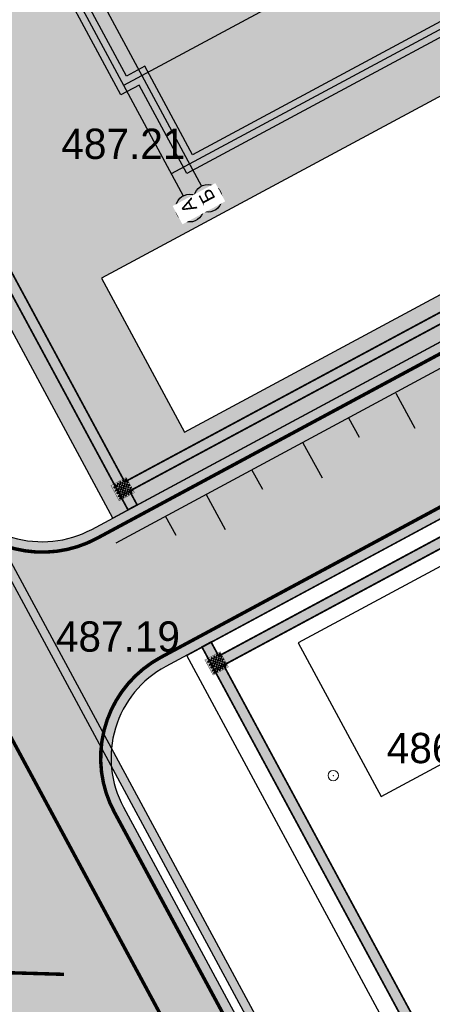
# Model space of a CAD drawing. Extents: x -516234 to 73329, y -4499813 to 47259.
# Tile 43 of 141: x 29626 to 29637, y 36943 to 36971. Entities that reach past the tile are written whole.
import ezdxf

# ---------------------------------------------------------------- set-up
doc = ezdxf.new("R2010")
doc.units = 0
doc.header["$LTSCALE"] = 0.5
doc.header["$MEASUREMENT"] = 0
doc.header["$PDMODE"] = 32
doc.header["$PDSIZE"] = 0.3
doc.linetypes.add('ACAD_ISO03W100', pattern=[30, 12, -18])
for name, color, linetype in [('(002) Рамка', 7, 'Continuous'), ('(004) Точки рельефа', 7, 'Continuous'), ('(007) Здания', 7, 'Continuous'), ('7_газон', 7, 'Continuous'), ('7_лоток', 150, 'Continuous'), ('STOYANKA', 7, 'Continuous'), ("YO'LLLLLLLLLLLLLLLLLLLLL", 7, 'Continuous'), ('ТАКТИЛ', 40, 'Continuous'), ('Штрих Стекло', 7, 'Continuous')]:
    doc.layers.add(name, color=color, linetype=linetype)
doc.styles.add('D-431', font='d431.ttf')
doc.styles.add('style2', font='times.ttf')

# ---------------------------------------------------------------- blocks, each defined once
blk = doc.blocks.new('9633')
at = {"layer": '(004) Точки рельефа', "lineweight": 0, "style": 'D-431'}
for s, p in [('487.21', (28660.365, 36967.287)), ('487.19', (28660.208, 36953.056)), ('486.29', (28669.753, 36949.835))]:
    blk.add_text(s, height=0.875, dxfattribs=at).set_placement(p)
blk = doc.blocks.new('whrthtrh')
at = {"lineweight": 0, "true_color": 0xfeeab9}
h = blk.add_hatch(color=254, dxfattribs=at)
h.dxf.hatch_style = 1
h.paths.add_polyline_path([(545876.99, 4536786.562), (545864.136, 4536779.638), (545862.761, 4536782.191), (545862.233, 4536781.907), (545857.206, 4536791.239), (545857.734, 4536791.524), (545856.549, 4536793.725), (545856.02, 4536793.44), (545850.993, 4536802.772), (545851.522, 4536803.057), (545850.146, 4536805.61), (545863, 4536812.534), (545864.375, 4536809.981), (545864.904, 4536810.265), (545869.931, 4536800.933), (545869.402, 4536800.648), (545870.546, 4536798.526), (545871.074, 4536798.811), (545876.143, 4536789.4), (545875.615, 4536789.115)])
at = {"layer": '(002) Рамка', "flags": 128}
for points in [[(545876.99, 4536786.562), (545864.136, 4536779.638), (545862.761, 4536782.191), (545862.233, 4536781.907), (545857.206, 4536791.239), (545857.734, 4536791.524), (545856.549, 4536793.725), (545856.02, 4536793.44), (545850.993, 4536802.772), (545851.522, 4536803.057), (545850.146, 4536805.61), (545863, 4536812.534), (545864.375, 4536809.981), (545864.904, 4536810.265), (545869.931, 4536800.933), (545869.402, 4536800.648), (545870.546, 4536798.526), (545871.074, 4536798.811), (545876.143, 4536789.4), (545875.615, 4536789.115)], [(545876.448, 4536786.725), (545864.299, 4536780.18), (545862.924, 4536782.733), (545862.395, 4536782.449), (545857.748, 4536791.077), (545858.276, 4536791.361), (545856.711, 4536794.266), (545856.183, 4536793.982), (545851.535, 4536802.61), (545852.064, 4536802.894), (545850.688, 4536805.447), (545862.838, 4536811.992), (545864.213, 4536809.439), (545864.741, 4536809.723), (545869.389, 4536801.095), (545868.861, 4536800.811), (545870.383, 4536797.984), (545870.911, 4536798.269), (545875.601, 4536789.562), (545875.073, 4536789.278)]]:
    blk.add_lwpolyline(points, close=True, dxfattribs=at)
for points in [[(545850.417, 4536805.529), (545864.56, 4536779.274)], [(545849.889, 4536805.244), (545864.032, 4536778.989)], [(545876.691, 4536789.922), (545862.314, 4536782.178)], [(545878.067, 4536787.369), (545863.689, 4536779.625)]]:
    blk.add_lwpolyline(points, dxfattribs=at)
at = {"layer": '(002) Рамка'}
blk.add_circle((545864.75, 4536778.922), 0.4, dxfattribs=at)
at = {"insert": (545864.623, 4536778.723), "char_height": 0.4, "width": 0.19866, "attachment_point": 1, "rotation": 118.309, "style": 'style2', "bg_fill": 2}
blk.add_mtext('{\\fArial|b0|i0|c204|p34;Б}', dxfattribs=at)
at = {"layer": '(002) Рамка'}
blk.add_circle((545864.221, 4536778.637), 0.4, dxfattribs=at)
at = {"insert": (545864.094, 4536778.439), "char_height": 0.4, "width": 0.19866, "attachment_point": 1, "rotation": 118.309, "style": 'style2', "bg_fill": 2}
blk.add_mtext('{\\fArial|b0|i0|c204|p34;А}', dxfattribs=at)
blk = doc.blocks.new('345')
at = {"color": 6, "lineweight": 30}
for points, elevation in [([(22762368.857, 521682.931), (22762369.345, 521681.885)], -419.664), ([(22762353.092, 521674.157), (22762370.008, 521682.192)], -419.664), ([(22762367.777, 521681.827), (22762368.047, 521681.247)], -419.664), ([(22762366.188, 521681.683), (22762366.676, 521680.636)], -419.664), ([(22762363.518, 521680.434), (22762364.007, 521679.388)], -419.664), ([(22762365.108, 521680.579), (22762365.378, 521679.998)], -419.664), ([(22762362.439, 521679.33), (22762362.709, 521678.75)], -419.664), ([(22762360.861, 521679.162), (22762361.349, 521678.116)], -419.664), ([(22762358.12, 521677.853), (22762358.608, 521676.806)], -839.328), ([(22762359.698, 521678.021), (22762359.968, 521677.44)], -839.328), ([(22762355.262, 521676.482), (22762355.751, 521675.436)], -419.664), ([(22762356.84, 521676.651), (22762357.11, 521676.07)], -419.664), ([(22762354.288, 521675.429), (22762354.558, 521674.849)], -419.664)]:
    blk.add_lwpolyline(points, dxfattribs=dict(at, elevation=elevation))
blk = doc.blocks.new('ётактил')
at = {"layer": 'ТАКТИЛ', "lineweight": 30, "ltscale": 2}
h = blk.add_hatch(color=40, dxfattribs=at)
h.dxf.hatch_style = 1
h.paths.add_polyline_path([(132058.695, 43265.026), (132058.695, 43264.526), (132059.195, 43264.526), (132059.195, 43265.026)])
h = blk.add_hatch(color=1, dxfattribs=at)
h.dxf.hatch_style = 1
edge = h.paths.add_edge_path()
edge.add_arc((132058.743, 43264.99), 0.02, 0, 360)
h = blk.add_hatch(color=1, dxfattribs=at)
h.dxf.hatch_style = 1
edge = h.paths.add_edge_path()
edge.add_arc((132058.789, 43264.944), 0.02, 0, 360)
h = blk.add_hatch(color=1, dxfattribs=at)
h.dxf.hatch_style = 1
edge = h.paths.add_edge_path()
edge.add_arc((132058.84, 43264.99), 0.02, 0, 360)
h = blk.add_hatch(color=1, dxfattribs=at)
h.dxf.hatch_style = 1
edge = h.paths.add_edge_path()
edge.add_arc((132058.886, 43264.944), 0.02, 0, 360)
h = blk.add_hatch(color=1, dxfattribs=at)
h.dxf.hatch_style = 1
edge = h.paths.add_edge_path()
edge.add_arc((132058.929, 43264.99), 0.02, 0, 360)
h = blk.add_hatch(color=1, dxfattribs=at)
h.dxf.hatch_style = 1
edge = h.paths.add_edge_path()
edge.add_arc((132058.976, 43264.944), 0.02, 0, 360)
h = blk.add_hatch(color=1, dxfattribs=at)
h.dxf.hatch_style = 1
edge = h.paths.add_edge_path()
edge.add_arc((132059.026, 43264.99), 0.02, 0, 360)
h = blk.add_hatch(color=1, dxfattribs=at)
h.dxf.hatch_style = 1
edge = h.paths.add_edge_path()
edge.add_arc((132059.072, 43264.944), 0.02, 0, 360)
h = blk.add_hatch(color=1, dxfattribs=at)
h.dxf.hatch_style = 1
edge = h.paths.add_edge_path()
edge.add_arc((132059.105, 43264.99), 0.02, 0, 360)
h = blk.add_hatch(color=1, dxfattribs=at)
h.dxf.hatch_style = 1
edge = h.paths.add_edge_path()
edge.add_arc((132059.151, 43264.944), 0.02, 0, 360)
h = blk.add_hatch(color=1, dxfattribs=at)
h.dxf.hatch_style = 1
edge = h.paths.add_edge_path()
edge.add_arc((132058.743, 43264.901), 0.02, 0, 360)
h = blk.add_hatch(color=1, dxfattribs=at)
h.dxf.hatch_style = 1
edge = h.paths.add_edge_path()
edge.add_arc((132058.743, 43264.812), 0.02, 0, 360)
h = blk.add_hatch(color=1, dxfattribs=at)
h.dxf.hatch_style = 1
edge = h.paths.add_edge_path()
edge.add_arc((132058.743, 43264.728), 0.02, 0, 360)
h = blk.add_hatch(color=1, dxfattribs=at)
h.dxf.hatch_style = 1
edge = h.paths.add_edge_path()
edge.add_arc((132058.743, 43264.633), 0.02, 0, 360)
h = blk.add_hatch(color=1, dxfattribs=at)
h.dxf.hatch_style = 1
edge = h.paths.add_edge_path()
edge.add_arc((132058.789, 43264.855), 0.02, 0, 360)
h = blk.add_hatch(color=1, dxfattribs=at)
h.dxf.hatch_style = 1
edge = h.paths.add_edge_path()
edge.add_arc((132058.789, 43264.767), 0.02, 0, 360)
h = blk.add_hatch(color=1, dxfattribs=at)
h.dxf.hatch_style = 1
edge = h.paths.add_edge_path()
edge.add_arc((132058.789, 43264.682), 0.02, 0, 360)
h = blk.add_hatch(color=1, dxfattribs=at)
h.dxf.hatch_style = 1
edge = h.paths.add_edge_path()
edge.add_arc((132058.84, 43264.901), 0.02, 0, 360)
h = blk.add_hatch(color=1, dxfattribs=at)
h.dxf.hatch_style = 1
edge = h.paths.add_edge_path()
edge.add_arc((132058.84, 43264.812), 0.02, 0, 360)
h = blk.add_hatch(color=1, dxfattribs=at)
h.dxf.hatch_style = 1
edge = h.paths.add_edge_path()
edge.add_arc((132058.84, 43264.728), 0.02, 0, 360)
h = blk.add_hatch(color=1, dxfattribs=at)
h.dxf.hatch_style = 1
edge = h.paths.add_edge_path()
edge.add_arc((132058.84, 43264.633), 0.02, 0, 360)
h = blk.add_hatch(color=1, dxfattribs=at)
h.dxf.hatch_style = 1
edge = h.paths.add_edge_path()
edge.add_arc((132058.886, 43264.855), 0.02, 0, 360)
h = blk.add_hatch(color=1, dxfattribs=at)
h.dxf.hatch_style = 1
edge = h.paths.add_edge_path()
edge.add_arc((132058.886, 43264.767), 0.02, 0, 360)
h = blk.add_hatch(color=1, dxfattribs=at)
h.dxf.hatch_style = 1
edge = h.paths.add_edge_path()
edge.add_arc((132058.886, 43264.682), 0.02, 0, 360)
h = blk.add_hatch(color=1, dxfattribs=at)
h.dxf.hatch_style = 1
edge = h.paths.add_edge_path()
edge.add_arc((132058.929, 43264.901), 0.02, 0, 360)
h = blk.add_hatch(color=1, dxfattribs=at)
h.dxf.hatch_style = 1
edge = h.paths.add_edge_path()
edge.add_arc((132058.929, 43264.812), 0.02, 0, 360)
h = blk.add_hatch(color=1, dxfattribs=at)
h.dxf.hatch_style = 1
edge = h.paths.add_edge_path()
edge.add_arc((132058.929, 43264.728), 0.02, 0, 360)
h = blk.add_hatch(color=1, dxfattribs=at)
h.dxf.hatch_style = 1
edge = h.paths.add_edge_path()
edge.add_arc((132058.929, 43264.633), 0.02, 0, 360)
h = blk.add_hatch(color=1, dxfattribs=at)
h.dxf.hatch_style = 1
edge = h.paths.add_edge_path()
edge.add_arc((132058.976, 43264.855), 0.02, 0, 360)
h = blk.add_hatch(color=1, dxfattribs=at)
h.dxf.hatch_style = 1
edge = h.paths.add_edge_path()
edge.add_arc((132058.976, 43264.767), 0.02, 0, 360)
h = blk.add_hatch(color=1, dxfattribs=at)
h.dxf.hatch_style = 1
edge = h.paths.add_edge_path()
edge.add_arc((132058.976, 43264.682), 0.02, 0, 360)
h = blk.add_hatch(color=1, dxfattribs=at)
h.dxf.hatch_style = 1
edge = h.paths.add_edge_path()
edge.add_arc((132059.026, 43264.901), 0.02, 0, 360)
h = blk.add_hatch(color=1, dxfattribs=at)
h.dxf.hatch_style = 1
edge = h.paths.add_edge_path()
edge.add_arc((132059.026, 43264.812), 0.02, 0, 360)
h = blk.add_hatch(color=1, dxfattribs=at)
h.dxf.hatch_style = 1
edge = h.paths.add_edge_path()
edge.add_arc((132059.026, 43264.728), 0.02, 0, 360)
h = blk.add_hatch(color=1, dxfattribs=at)
h.dxf.hatch_style = 1
edge = h.paths.add_edge_path()
edge.add_arc((132059.026, 43264.633), 0.02, 0, 360)
h = blk.add_hatch(color=1, dxfattribs=at)
h.dxf.hatch_style = 1
edge = h.paths.add_edge_path()
edge.add_arc((132059.072, 43264.855), 0.02, 0, 360)
h = blk.add_hatch(color=1, dxfattribs=at)
h.dxf.hatch_style = 1
edge = h.paths.add_edge_path()
edge.add_arc((132059.072, 43264.767), 0.02, 0, 360)
h = blk.add_hatch(color=1, dxfattribs=at)
h.dxf.hatch_style = 1
edge = h.paths.add_edge_path()
edge.add_arc((132059.072, 43264.682), 0.02, 0, 360)
h = blk.add_hatch(color=1, dxfattribs=at)
h.dxf.hatch_style = 1
edge = h.paths.add_edge_path()
edge.add_arc((132059.105, 43264.901), 0.02, 0, 360)
h = blk.add_hatch(color=1, dxfattribs=at)
h.dxf.hatch_style = 1
edge = h.paths.add_edge_path()
edge.add_arc((132059.105, 43264.812), 0.02, 0, 360)
h = blk.add_hatch(color=1, dxfattribs=at)
h.dxf.hatch_style = 1
edge = h.paths.add_edge_path()
edge.add_arc((132059.105, 43264.728), 0.02, 0, 360)
h = blk.add_hatch(color=1, dxfattribs=at)
h.dxf.hatch_style = 1
edge = h.paths.add_edge_path()
edge.add_arc((132059.105, 43264.633), 0.02, 0, 360)
h = blk.add_hatch(color=1, dxfattribs=at)
h.dxf.hatch_style = 1
edge = h.paths.add_edge_path()
edge.add_arc((132059.151, 43264.855), 0.02, 0, 360)
h = blk.add_hatch(color=1, dxfattribs=at)
h.dxf.hatch_style = 1
edge = h.paths.add_edge_path()
edge.add_arc((132059.151, 43264.767), 0.02, 0, 360)
h = blk.add_hatch(color=1, dxfattribs=at)
h.dxf.hatch_style = 1
edge = h.paths.add_edge_path()
edge.add_arc((132059.151, 43264.682), 0.02, 0, 360)
h = blk.add_hatch(color=1, dxfattribs=at)
h.dxf.hatch_style = 1
edge = h.paths.add_edge_path()
edge.add_arc((132058.789, 43264.587), 0.02, 0, 360)
h = blk.add_hatch(color=1, dxfattribs=at)
h.dxf.hatch_style = 1
edge = h.paths.add_edge_path()
edge.add_arc((132058.886, 43264.587), 0.02, 0, 360)
h = blk.add_hatch(color=1, dxfattribs=at)
h.dxf.hatch_style = 1
edge = h.paths.add_edge_path()
edge.add_arc((132058.976, 43264.587), 0.02, 0, 360)
h = blk.add_hatch(color=1, dxfattribs=at)
h.dxf.hatch_style = 1
edge = h.paths.add_edge_path()
edge.add_arc((132059.072, 43264.587), 0.02, 0, 360)
h = blk.add_hatch(color=1, dxfattribs=at)
h.dxf.hatch_style = 1
edge = h.paths.add_edge_path()
edge.add_arc((132059.151, 43264.587), 0.02, 0, 360)
at = {"color": 1, "lineweight": 5, "ltscale": 2}
for centre in [(132058.743, 43264.99), (132058.789, 43264.944), (132058.84, 43264.99), (132058.886, 43264.944), (132058.929, 43264.99), (132058.976, 43264.944), (132059.026, 43264.99), (132059.072, 43264.944), (132059.105, 43264.99), (132059.151, 43264.944), (132058.743, 43264.901), (132058.743, 43264.812), (132058.743, 43264.728), (132058.743, 43264.633), (132058.789, 43264.855), (132058.789, 43264.767), (132058.789, 43264.682), (132058.84, 43264.901), (132058.84, 43264.812), (132058.84, 43264.728), (132058.84, 43264.633), (132058.886, 43264.855), (132058.886, 43264.767), (132058.886, 43264.682), (132058.929, 43264.901), (132058.929, 43264.812), (132058.929, 43264.728), (132058.929, 43264.633), (132058.976, 43264.855), (132058.976, 43264.767), (132058.976, 43264.682), (132059.026, 43264.901), (132059.026, 43264.812), (132059.026, 43264.728), (132059.026, 43264.633), (132059.072, 43264.855), (132059.072, 43264.767), (132059.072, 43264.682), (132059.105, 43264.901), (132059.105, 43264.812), (132059.105, 43264.728), (132059.105, 43264.633), (132059.151, 43264.855), (132059.151, 43264.767), (132059.151, 43264.682), (132058.789, 43264.587), (132058.886, 43264.587), (132058.976, 43264.587), (132059.072, 43264.587), (132059.151, 43264.587)]:
    blk.add_circle(centre, 0.02, dxfattribs=at)
at = {"layer": 'ТАКТИЛ', "color": 11, "lineweight": 0, "true_color": 0xff7070, "const_width": 0.01}
blk.add_lwpolyline([(132058.695, 43265.026), (132058.695, 43264.526), (132059.195, 43264.526), (132059.195, 43265.026), (132058.695, 43265.026)], dxfattribs=at)

msp = doc.modelspace()

# ---------------------------------------------------------------- hatches: boundary and pattern name
at = {"layer": '7_газон', "lineweight": 0, "true_color": 0x5c5c5c, "transparency": 33554687}
h = msp.add_hatch(color=251, dxfattribs=at)
h.dxf.hatch_style = 1
edge = h.paths.add_edge_path(flags=16)
edge.add_line((29676.967, 36922.961), (29652.773, 36909.928))
edge.add_arc((29654.196, 36907.287), 3, 118.3099, 208.3099)
edge.add_line((29651.554, 36905.864), (29669.688, 36872.2))
edge.add_arc((29672.33, 36873.623), 3, 208.3099, 298.278)
edge.add_line((29673.751, 36870.981), (29697.069, 36883.525))
edge.add_arc((29695.174, 36887.047), 4, 298.278, 388.3063)
edge.add_line((29698.696, 36888.944), (29681.031, 36921.742))
edge.add_arc((29678.39, 36920.32), 3, 28.3063, 118.3099)
edge = h.paths.add_edge_path(flags=16)
edge.add_arc((29582.986, 36967.9), 30, 100.3549, 118.3099)
edge.add_line((29568.758, 36994.312), (29528.131, 36972.427))
edge.add_arc((29529.554, 36969.786), 3, 118.3099, 225.9761)
edge.add_arc((29494.806, 36933.834), 47, 28.3099, 45.9761, ccw=False)
edge.add_line((29536.185, 36956.123), (29686.137, 36677.746))
edge.add_arc((29688.778, 36679.168), 3, 208.3099, 354.8617)
edge.add_line((29691.766, 36678.9), (29699.507, 36764.985))
edge.add_arc((29669.628, 36767.671), 30, 354.8617, 388.3099)
edge.add_line((29696.04, 36781.899), (29580.774, 36995.883))
edge.add_arc((29578.132, 36994.46), 3, 28.3099, 100.3549)
edge = h.paths.add_edge_path()
edge.add_line((29429.452, 37065.402), (29443.215, 37039.99))
edge.add_line((29443.215, 37039.99), (29467.007, 36995.822))
edge.add_arc((29480.213, 37002.936), 15, 208.3099, 253.3099)
edge.add_line((29475.905, 36988.568), (29508.304, 36978.854))
edge.add_arc((29494.806, 36933.834), 47, 63.2849, 73.3099, ccw=False)
edge.add_arc((29520.431, 36984.749), 10, 243.2849, 298.3099)
edge.add_line((29525.173, 36975.945), (29566.624, 36998.273))
edge.add_arc((29582.986, 36967.9), 34.5, 90.7023, 118.3099, ccw=False)
edge.add_line((29582.563, 37002.397), (29601.162, 37002.625))
edge.add_arc((29600.795, 37032.623), 30, 270.7023, 298.3364)
edge.add_line((29615.034, 37006.218), (29627.395, 37012.883))
edge.add_arc((29631.43, 37005.402), 8.5, 28.3063, 118.3364, ccw=False)
edge.add_line((29638.913, 37009.433), (29702.658, 36891.078))
edge.add_arc((29695.174, 36887.047), 8.5, -61.722, 28.3063, ccw=False)
edge.add_line((29699.201, 36879.562), (29664.33, 36860.803))
edge.add_arc((29666.699, 36856.4), 5, 118.278, 208.3099)
edge.add_line((29662.297, 36854.029), (29700.001, 36784.033))
edge.add_arc((29669.628, 36767.671), 34.5, -5.1383, 28.3099, ccw=False)
edge.add_line((29703.989, 36764.582), (29695.148, 36666.257))
edge.add_arc((29710.087, 36664.913), 15, 174.8617, 208.3099)
edge.add_line((29696.881, 36657.8), (29738.108, 36581.265))
edge.add_arc((29696.73, 36558.976), 47, -16.6901, 28.3099, ccw=False)
edge.add_line((29741.75, 36545.478), (29732.035, 36513.078))
edge.add_arc((29746.403, 36508.77), 15, 163.3099, 208.3099)
edge.add_line((29733.198, 36501.657), (29762.257, 36447.71))
edge.add_line((29762.257, 36447.71), (29788.318, 36389.84))
edge.add_line((29788.318, 36389.84), (29723.729, 36509.746))
edge.add_line((29723.729, 36509.746), (29735.044, 36547.488))
edge.add_arc((29696.73, 36558.976), 40, 343.3099, 388.3099)
edge.add_line((29731.945, 36577.945), (29530.022, 36952.803))
edge.add_arc((29494.806, 36933.834), 40, 28.3099, 73.3099)
edge.add_line((29506.294, 36972.148), (29468.537, 36983.469))
edge.add_line((29468.537, 36983.469), (29424.235, 37065.402))
edge = h.paths.add_edge_path(flags=16)
edge.add_line((29653.969, 36965.661), (29629.772, 36952.627))
edge.add_arc((29631.195, 36949.986), 3, 118.3099, 208.3099)
edge.add_line((29628.554, 36948.564), (29646.575, 36915.109))
edge.add_arc((29649.216, 36916.531), 3, 208.3099, 298.3099)
edge.add_line((29650.639, 36913.89), (29674.834, 36926.923))
edge.add_arc((29673.411, 36929.564), 3, 298.3099, 388.3063)
edge.add_line((29676.052, 36930.987), (29658.033, 36964.443))
edge.add_arc((29655.392, 36963.02), 3, 28.3063, 118.3099)
edge = h.paths.add_edge_path(flags=16)
edge.add_line((29653.054, 36973.687), (29634.951, 37007.299))
edge.add_arc((29631.43, 37005.402), 4, 28.3063, 118.3364)
edge.add_line((29629.531, 37008.923), (29617.17, 37002.257))
edge.add_arc((29600.795, 37032.623), 34.5, 278.9598, 298.3364, ccw=False)
edge.add_arc((29606.635, 36995.58), 3, 98.9598, 208.3099)
edge.add_line((29603.994, 36994.158), (29623.574, 36957.808))
edge.add_arc((29626.215, 36959.23), 3, 208.3099, 298.3099)
edge.add_line((29627.638, 36956.589), (29651.836, 36969.624))
edge.add_arc((29650.413, 36972.265), 3, 298.3099, 388.3063)
at = {"layer": 'Штрих Стекло', "lineweight": 50, "true_color": 0xffffff}
h = msp.add_hatch(color=7, dxfattribs=at)
h.dxf.hatch_style = 1
h.paths.add_polyline_path([(29651.301, 36970.699), (29641.896, 36988.173), (29638.776, 36986.492), (29644.417, 36976.02), (29643.889, 36975.736), (29645.264, 36973.183), (29627.92, 36963.84), (29630.315, 36959.394)], flags=16)
h.paths.add_polyline_path([(29611.085, 36995.094), (29612.507, 36992.453), (29629.851, 37001.796), (29631.226, 36999.242), (29631.755, 36999.527), (29637.353, 36989.134), (29640.475, 36990.815), (29632.084, 37006.406)], flags=16)
edge = h.paths.add_edge_path()
edge.add_line((29651.836, 36969.624), (29628.243, 36956.915))
edge.add_line((29628.243, 36956.915), (29623.832, 36965.103))
edge.add_line((29623.832, 36965.103), (29620.587, 36963.354))
edge.add_line((29620.587, 36963.354), (29619.164, 36965.995))
edge.add_line((29619.164, 36965.995), (29622.41, 36967.744))
edge.add_line((29622.41, 36967.744), (29612.735, 36985.704))
edge.add_line((29612.735, 36985.704), (29609.489, 36983.955))
edge.add_line((29609.489, 36983.955), (29608.067, 36986.597))
edge.add_line((29608.067, 36986.597), (29611.313, 36988.345))
edge.add_line((29611.313, 36988.345), (29605.855, 36998.477))
edge.add_arc((29606.635, 36995.58), 3, 98.9598, 105.0743, ccw=False)
edge.add_arc((29600.795, 37032.623), 34.5, 278.9598, 283.6378)
edge.add_line((29608.929, 36999.096), (29610.398, 36996.369))
edge.add_line((29610.398, 36996.369), (29631.397, 37007.681))
edge.add_line((29631.397, 37007.681), (29630.527, 37009.299))
edge.add_arc((29631.43, 37005.402), 4, 79.6289, 103.0443, ccw=False)
edge.add_line((29632.15, 37009.337), (29641.755, 36991.505))
edge.add_line((29641.755, 36991.505), (29643.081, 36992.206))
edge.add_line((29643.081, 36992.206), (29644.497, 36989.574))
edge.add_line((29644.497, 36989.574), (29643.178, 36988.864))
edge.add_line((29643.178, 36988.864), (29652.967, 36970.691))
edge.add_arc((29650.413, 36972.264), 2.999, 298.3073, 328.3628, ccw=False)

# ---------------------------------------------------------------- linework, layer by layer
at = {"layer": '(002) Рамка', "flags": 128}
msp.add_lwpolyline([(29654.58, 36964.606), (29633.592, 36953.311), (29635.982, 36948.873), (29642.937, 36952.62), (29642.321, 36953.764), (29651.741, 36958.839), (29652.358, 36957.694), (29654.206, 36958.69), (29657.336, 36952.88), (29658.217, 36953.354), (29658.833, 36952.209), (29660.708, 36953.219)], close=True, dxfattribs=at)
at = {"layer": '(004) Точки рельефа', "color": 0, "linetype": 'ByBlock', "lineweight": 0}
msp.add_point((29634.605, 36949.476), dxfattribs=at)
at = {"layer": 'STOYANKA', "color": 7, "lineweight": 50, "true_color": 0xffffff, "const_width": 0.1}
msp.add_lwpolyline([(29626.764, 36941.237), (29621.266, 36941.401), (29621.339, 36943.898), (29626.838, 36943.736)], dxfattribs=at)

# ---------------------------------------------------------------- block references
at = {"layer": '(007) Здания', "color": 18, "true_color": 0x000000}
msp.add_blockref('9633', (966.395, 0), dxfattribs=at)
at = {"layer": '7_лоток', "color": 6, "lineweight": 40, "rotation": 298.3098619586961}
for p in [(-71089.195, 132704.007), (-71086.486, 132698.972)]:
    msp.add_blockref('ётактил', p, dxfattribs=at)

# ---------------------------------------------------------------- next in the draw order: block references
at = {"layer": '(002) Рамка'}
msp.add_blockref('whrthtrh', (-516233.758, -4499812.77), dxfattribs=at)

# ---------------------------------------------------------------- next in the draw order: hatches: boundary and pattern name
at = {"lineweight": 0}
h = msp.add_hatch(color=40, dxfattribs=at)
h.dxf.hatch_style = 1
h.paths.add_polyline_path([(29612.799, 36987.272), (29628.589, 36957.959), (29651.97, 36970.542), (29641.702, 36989.602), (29637.255, 36987.207), (29637.113, 36987.471), (29641.56, 36989.866), (29632.216, 37007.213), (29608.84, 36994.622), (29612.657, 36987.536), (29616.795, 36989.765), (29616.937, 36989.501)], flags=16)
edge = h.paths.add_edge_path()
edge.add_arc((29651.913, 36970.576), 0.742, 300.9287, 325.0665)
edge.add_line((29652.521, 36970.151), (29631.348, 37009.458))
edge.add_line((29631.348, 37009.458), (29631.084, 37009.315))
edge.add_line((29631.084, 37009.315), (29632.074, 37007.478))
edge.add_line((29632.074, 37007.478), (29608.434, 36994.744))
edge.add_line((29608.434, 36994.744), (29612.393, 36987.394))
edge.add_line((29612.393, 36987.394), (29605.35, 36983.6))
edge.add_line((29605.35, 36983.6), (29605.492, 36983.336))
edge.add_line((29605.492, 36983.336), (29612.535, 36987.13))
edge.add_line((29612.535, 36987.13), (29628.683, 36957.152))
edge.add_line((29628.683, 36957.152), (29628.947, 36957.294))
edge.add_line((29628.947, 36957.294), (29628.731, 36957.695))
edge.add_line((29628.731, 36957.695), (29652.112, 36970.278))
edge.add_line((29652.112, 36970.278), (29652.294, 36969.94))
h = msp.add_hatch(color=40, dxfattribs=at)
h.dxf.hatch_style = 1
h.paths.add_polyline_path([(29654.822, 36965.248), (29631.441, 36952.665), (29646.376, 36924.94), (29651.57, 36927.738), (29651.712, 36927.474), (29646.518, 36924.676), (29651.592, 36915.256), (29674.973, 36927.838), (29669.158, 36938.632), (29665.504, 36936.663), (29665.361, 36936.927), (29669.016, 36938.896), (29661.95, 36952.014), (29658.295, 36950.045), (29658.153, 36950.309), (29661.808, 36952.278)], flags=16)
edge = h.paths.add_edge_path()
edge.add_line((29675.112, 36927.579), (29651.737, 36914.987))
edge.add_line((29651.737, 36914.987), (29651.948, 36914.595))
edge.add_line((29651.948, 36914.595), (29651.684, 36914.453))
edge.add_line((29651.684, 36914.453), (29646.254, 36924.533))
edge.add_line((29646.254, 36924.533), (29639.211, 36920.74))
edge.add_line((29639.211, 36920.74), (29639.068, 36921.004))
edge.add_line((29639.068, 36921.004), (29646.111, 36924.798))
edge.add_line((29646.111, 36924.798), (29630.817, 36953.19))
edge.add_line((29630.817, 36953.19), (29631.081, 36953.333))
edge.add_line((29631.081, 36953.333), (29631.299, 36952.929))
edge.add_line((29631.299, 36952.929), (29654.679, 36965.512))
edge.add_line((29654.679, 36965.512), (29654.481, 36965.879))
edge.add_arc((29655.406, 36962.97), 3.052, 101.8422, 107.6381, ccw=False)
edge.add_line((29654.78, 36965.957), (29675.528, 36927.439))
edge.add_arc((29673.411, 36929.564), 3, 309.0011, 314.8998, ccw=False)
edge.add_line((29675.299, 36927.233), (29675.112, 36927.579))
at = {"layer": "YO'LLLLLLLLLLLLLLLLLLLLL", "true_color": 0x00bfff}
h = msp.add_hatch(color=140, dxfattribs=at)
h.dxf.hatch_style = 1
edge = h.paths.add_edge_path(flags=16)
edge.add_line((29604.434, 36994.395), (29670.129, 36872.437))
edge.add_arc((29672.33, 36873.623), 2.5, 208.3099, 298.278)
edge.add_line((29673.514, 36871.421), (29696.832, 36883.965))
edge.add_arc((29695.174, 36887.047), 3.5, 298.278, 388.3063)
edge.add_line((29698.255, 36888.707), (29634.511, 37007.062))
edge.add_arc((29631.43, 37005.402), 3.5, 28.3063, 118.3364)
edge.add_line((29629.768, 37008.483), (29617.407, 37001.817))
edge.add_arc((29600.795, 37032.623), 35, 278.9598, 298.3364, ccw=False)
edge.add_arc((29606.635, 36995.58), 2.5, 98.9598, 208.3099)
edge = h.paths.add_edge_path()
edge.add_arc((29600.795, 37032.623), 34.75, 278.9598, 298.3364)
edge.add_line((29617.289, 37002.037), (29629.65, 37008.703))
edge.add_arc((29631.43, 37005.402), 3.75, 28.3063, 118.3364, ccw=False)
edge.add_line((29634.731, 37007.18), (29698.476, 36888.825))
edge.add_arc((29695.174, 36887.047), 3.75, -61.722, 28.3063, ccw=False)
edge.add_line((29696.951, 36883.745), (29673.632, 36871.201))
edge.add_arc((29672.33, 36873.623), 2.75, 208.3099, 298.278, ccw=False)
edge.add_line((29669.908, 36872.318), (29604.214, 36994.276))
edge.add_arc((29606.635, 36995.58), 2.75, 98.9598, 208.3099, ccw=False)
edge = h.paths.add_edge_path()
edge.add_line((29596.95, 36997.823), (29587.754, 36997.71))
edge.add_arc((29588.986, 36994.975), 3, 114.2587, 124.2596)
edge.add_line((29587.297, 36997.455), (29597.412, 36997.579))
edge.add_arc((29595.785, 36995.059), 3, 57.145, 67.1458)
edge = h.paths.add_edge_path()
edge.add_line((29526.909, 36971.201), (29568.995, 36993.871))
edge.add_arc((29582.986, 36967.9), 29.5, 100.3549, 118.3099, ccw=False)
edge.add_arc((29578.132, 36994.46), 2.5, 28.3099, 100.3549, ccw=False)
edge.add_line((29580.333, 36995.646), (29695.599, 36781.661))
edge.add_arc((29669.628, 36767.671), 29.5, -5.1383, 28.3099, ccw=False)
edge.add_line((29699.009, 36765.029), (29691.12, 36677.293))
edge.add_arc((29688.778, 36679.168), 3, 321.3044, 331.3052)
edge.add_line((29691.41, 36677.728), (29699.258, 36765.007))
edge.add_arc((29669.628, 36767.671), 29.75, 354.8617, 388.3099)
edge.add_line((29695.82, 36781.78), (29580.553, 36995.764))
edge.add_arc((29578.132, 36994.46), 2.75, 28.3099, 100.3549)
edge.add_arc((29582.986, 36967.9), 29.75, 100.3549, 118.3099)
edge.add_line((29568.877, 36994.091), (29527.194, 36971.639))
edge.add_arc((29529.554, 36969.786), 3, 141.8663, 151.8672)

# ---------------------------------------------------------------- next in the draw order: linework, layer by layer
at = {"layer": '(002) Рамка', "flags": 128}
for points in [[(29651.836, 36969.624), (29628.243, 36956.915), (29623.832, 36965.103), (29620.587, 36963.354), (29619.164, 36965.995), (29622.41, 36967.744), (29612.735, 36985.704), (29609.489, 36983.955), (29608.067, 36986.597), (29611.313, 36988.345), (29605.855, 36998.477, -0.026686), (29606.168, 36998.544, 0.020415), (29608.929, 36999.096), (29610.398, 36996.369), (29631.397, 37007.681), (29630.527, 37009.299, -0.102526), (29632.15, 37009.337), (29641.755, 36991.505), (29643.081, 36992.206), (29644.497, 36989.574), (29643.178, 36988.864), (29652.967, 36970.691, -0.131899), (29651.836, 36969.624, -0.120121)], [(29654.002, 36965.679, -0.12787), (29655.483, 36966.02), (29662.003, 36953.917), (29663.323, 36954.628), (29664.746, 36951.987), (29663.425, 36951.275), (29669.211, 36940.535), (29670.532, 36941.246), (29671.954, 36938.605), (29670.634, 36937.893), (29675.967, 36927.993, -0.130178), (29674.854, 36926.934), (29651.244, 36914.216), (29646.857, 36922.359), (29643.611, 36920.611), (29642.188, 36923.252), (29645.434, 36925.001), (29637.372, 36939.967), (29634.126, 36938.219), (29632.703, 36940.86), (29635.949, 36942.609), (29630.382, 36952.945), (29654.002, 36965.679)]]:
    msp.add_lwpolyline(points, format="xyb", close=True, dxfattribs=at)
msp.add_lwpolyline([(29651.301, 36970.699), (29641.896, 36988.173), (29638.776, 36986.492), (29644.417, 36976.02), (29643.889, 36975.736), (29645.264, 36973.183), (29627.92, 36963.84), (29630.315, 36959.394), (29651.301, 36970.699)], dxfattribs=at)
for points in [[(29653.054, 36973.687), (29634.951, 37007.299, 0.414367), (29629.531, 37008.923), (29617.17, 37002.257, -0.084749), (29606.168, 36998.544, 0.516968), (29603.994, 36994.158), (29623.574, 36957.808, 0.414214), (29627.638, 36956.589), (29651.836, 36969.624, 0.414196)], [(29653.969, 36965.661), (29629.772, 36952.627, 0.414214), (29628.554, 36948.564), (29646.575, 36915.109, 0.414214), (29650.639, 36913.89), (29674.834, 36926.923, 0.414196), (29676.052, 36930.987), (29658.033, 36964.443, 0.414232)]]:
    msp.add_lwpolyline(points, format="xyb", close=True)
at = {"color": 11, "lineweight": 0, "true_color": 0xff7070, "const_width": 0.05}
for points in [[(29652.294, 36969.94, 0.105712), (29652.521, 36970.151), (29631.348, 37009.458), (29631.084, 37009.315), (29632.074, 37007.478), (29608.434, 36994.744), (29612.393, 36987.394), (29605.35, 36983.6), (29605.492, 36983.336), (29612.535, 36987.13), (29628.683, 36957.152), (29628.947, 36957.294), (29628.731, 36957.695), (29652.112, 36970.278)], [(29675.112, 36927.579), (29651.737, 36914.987), (29651.948, 36914.595), (29651.684, 36914.453), (29646.254, 36924.533), (29639.211, 36920.74), (29639.068, 36921.004), (29646.111, 36924.798), (29630.817, 36953.19), (29631.081, 36953.333), (29631.299, 36952.929), (29654.679, 36965.512), (29654.481, 36965.879, -0.025294), (29654.78, 36965.957), (29675.528, 36927.439, -0.025744), (29675.299, 36927.233)]]:
    msp.add_lwpolyline(points, format="xyb", close=True, dxfattribs=at)
for points in [[(29612.799, 36987.272), (29628.589, 36957.959), (29651.97, 36970.542), (29641.702, 36989.602), (29637.255, 36987.207), (29637.113, 36987.471), (29641.56, 36989.866), (29632.216, 37007.213), (29608.84, 36994.622), (29612.657, 36987.536), (29616.795, 36989.765), (29616.937, 36989.501)], [(29654.822, 36965.248), (29631.441, 36952.665), (29646.376, 36924.94), (29651.57, 36927.738), (29651.712, 36927.474), (29646.518, 36924.676), (29651.592, 36915.256), (29674.973, 36927.838), (29669.158, 36938.632), (29665.504, 36936.663), (29665.361, 36936.927), (29669.016, 36938.896), (29661.95, 36952.014), (29658.295, 36950.045), (29658.153, 36950.309), (29661.808, 36952.278)]]:
    msp.add_lwpolyline(points, close=True, dxfattribs=at)
at = {"layer": 'STOYANKA', "color": 7, "lineweight": 50, "true_color": 0xffffff, "const_width": 0.1}
for points in [[(29653.318, 36973.83), (29635.216, 37007.441, 0.414367), (29629.389, 37009.187), (29617.028, 37002.521, -0.084749), (29606.121, 36998.84, 0.516968), (29603.73, 36994.015), (29623.31, 36957.665, 0.414214), (29627.78, 36956.325), (29651.978, 36969.359, 0.414196)], [(29653.827, 36965.926), (29629.63, 36952.892, 0.414214), (29628.29, 36948.421), (29646.311, 36914.966, 0.414214), (29650.781, 36913.626), (29674.976, 36926.659, 0.414196), (29676.316, 36931.129), (29658.297, 36964.585, 0.414232)]]:
    msp.add_lwpolyline(points, format="xyb", close=True, dxfattribs=at)
at = {"layer": 'STOYANKA', "color": 7, "linetype": 'ACAD_ISO03W100', "ltscale": 0.2, "true_color": 0xffffff, "transparency": 33554687, "const_width": 0.1}
msp.add_lwpolyline([(29601.967, 36993.913), (29668.016, 36871.299)], dxfattribs=at)
at = {"layer": "YO'LLLLLLLLLLLLLLLLLLLLL", "color": 140, "true_color": 0x00bfff, "flags": 128}
for points in [[(29606.207, 36998.297, 0.084749), (29617.289, 37002.037), (29629.65, 37008.703, -0.414367), (29634.731, 37007.18), (29698.476, 36888.825, -0.414358), (29696.951, 36883.745), (29673.632, 36871.201, -0.414051), (29669.908, 36872.318), (29604.214, 36994.276, -0.516968)], [(29604.434, 36994.395), (29670.129, 36872.437, 0.414051), (29673.514, 36871.421), (29696.832, 36883.965, 0.414358), (29698.255, 36888.707), (29634.511, 37007.062, 0.414367), (29629.768, 37008.483), (29617.407, 37001.817, -0.084749), (29606.246, 36998.05, 0.516968)]]:
    msp.add_lwpolyline(points, format="xyb", close=True, dxfattribs=at)

# ---------------------------------------------------------------- next in the draw order: block references
at = {"color": 6, "lineweight": 5, "xscale": -1, "rotation": 233.7517678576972}
msp.add_blockref('345', (-13850115.091, -18011577.94, 419.664), dxfattribs=at)

doc.saveas('drawing.dxf')
